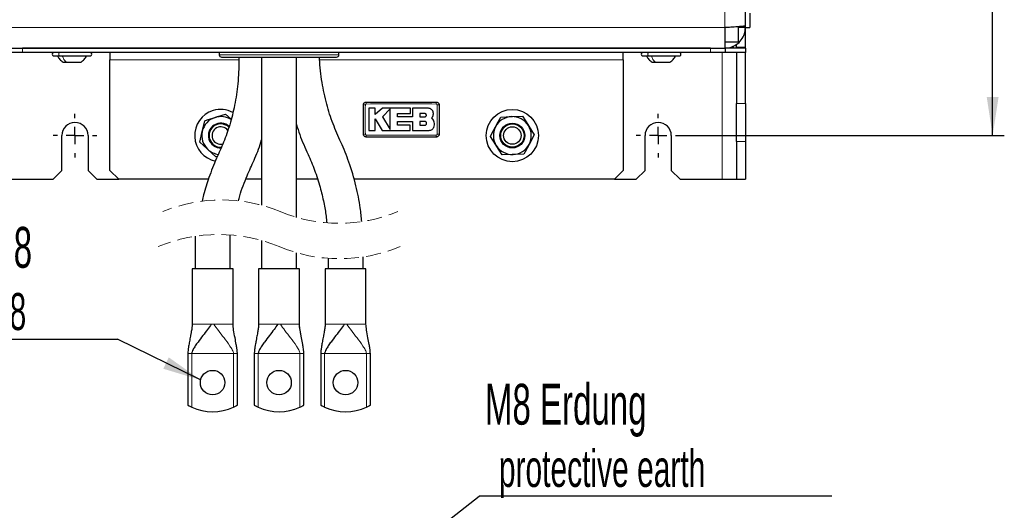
# Model space of a CAD drawing. Header units: millimetres. Extents: x 5 to 418, y 2 to 292.
# Tile 3 of 32: x 59 to 144, y 65 to 107. Entities that reach past the tile are written whole.
import ezdxf

# ---------------------------------------------------------------- set-up
doc = ezdxf.new("R2010")
doc.units = ezdxf.units.MM
doc.linetypes.add('HIDDEN', pattern=[1.905, 1.27, -0.635])
doc.layers.add('SLD-0', color=7, linetype='Continuous')
doc.styles.add('SLDTEXTSTYLE0', font='TXT', dxfattribs={"width": 0.605})
doc.dimstyles.new('SLDDIMSTYLE0', dxfattribs={"dimtxt": 3.5, "dimasz": 3.302, "dimexe": 0, "dimexo": 0.0625, "dimgap": 0.875, "dimtad": 1, "dimlfac": 4, "dimrnd": 1e-09, "dimzin": 12, "dimdsep": 46, "dimtxsty": 'SLDTEXTSTYLE0', "dimsah": 1, "dimcen": 0.09, "dimadec": 0, "dimazin": 3, "dimtfac": 1, "dimtofl": 0, "dimtmove": 0, "dimatfit": 3, "dimfxl": 1, "dimfrac": 2, "dimtolj": 1, "dimtzin": 12, "dimarcsym": 0})
doc.dimstyles.new('SLDDIMSTYLE2', dxfattribs={"dimtxt": 0.18, "dimasz": 3.302, "dimexe": 0, "dimexo": 0.0625, "dimgap": 0, "dimtad": 0, "dimtih": 1, "dimtoh": 1, "dimdec": 0, "dimrnd": 1e-09, "dimzin": 0, "dimdsep": 46, "dimtxsty": 'Standard', "dimsah": 1, "dimcen": 0.09, "dimadec": 0, "dimazin": 0, "dimtfac": 3.302, "dimtdec": 0, "dimtofl": 0, "dimtmove": 0, "dimatfit": 3, "dimfxl": 1, "dimfrac": 2, "dimtolj": 1, "dimtzin": 0, "dimarcsym": 0})

# ---------------------------------------------------------------- blocks, each defined once
blk = doc.blocks.new('_D')
at = {"layer": 'SLD-0', "color": 7}
for p, q in [((115.993, 246.902), (143.795, 246.902)), ((142.795, 96.902), (142.795, 246.902)), ((115.993, 96.902), (143.795, 96.902))]:
    blk.add_line(p, q, dxfattribs=at)
for points in [[(142.795, 246.902), (142.287, 243.6), (143.303, 243.6)], [(142.795, 96.902), (143.303, 100.204), (142.287, 100.204)]]:
    blk.add_solid(points, dxfattribs=at)
at = {"layer": 'SLD-0', "color": 7, "insert": (138.283, 167.891), "char_height": 3.5, "attachment_point": 1, "rotation": 90, "style": 'SLDTEXTSTYLE0'}
blk.add_mtext('600', dxfattribs=at)
blk = doc.blocks.new('SW_NOTE_0_2')
at = {"layer": 'SLD-0', "color": 0}
blk.add_line((-15.88, 0), (0, 0), dxfattribs=at)
at = {"layer": 'SLD-0', "color": 0, "attachment_point": 1, "style": 'SLDTEXTSTYLE0'}
for s, insert, char_height in [('Für M8', (-16.286, 9.629), 3.5), ('for M8', (-15.096, 3.964), 3.175)]:
    blk.add_mtext(s, dxfattribs=dict(at, insert=insert, char_height=char_height))
blk = doc.blocks.new('SW_CENTERMARKSYMBOL_2')
at = {"layer": 'SLD-0', "color": 0}
for p, q in [((0, 1.5), (0, 1.875)), ((-1.5, 0), (-1.875, 0)), ((0, 0), (-0.75, 0)), ((0, 0), (0, 0.75)), ((0, 0), (0, -0.75)), ((0, 0), (0.75, 0)), ((1.5, 0), (1.875, 0)), ((0, -1.5), (0, -1.875))]:
    blk.add_line(p, q, dxfattribs=at)
blk = doc.blocks.new('SW_CENTERMARKSYMBOL_3')
at = {"layer": 'SLD-0', "color": 0}
for p, q in [((0, 1.5), (0, 1.875)), ((-1.5, 0), (-1.875, 0)), ((0, 0), (-0.75, 0)), ((0, 0), (0, 0.75)), ((0, 0), (0, -0.75)), ((0, 0), (0.75, 0)), ((1.5, 0), (1.875, 0)), ((0, -1.5), (0, -1.875))]:
    blk.add_line(p, q, dxfattribs=at)
blk = doc.blocks.new('SW_NOTE_0_6')
at = {"layer": 'SLD-0', "color": 0}
blk.add_line((30.219, 0), (0, 0), dxfattribs=at)
at = {"layer": 'SLD-0', "color": 0, "attachment_point": 1, "style": 'SLDTEXTSTYLE0'}
for s, insert, char_height in [('M8 Erdung', (0.49, 9.628), 3.5), ('protective earth', (1.681, 3.963), 3.175)]:
    blk.add_mtext(s, dxfattribs=dict(at, insert=insert, char_height=char_height))

msp = doc.modelspace()

# ---------------------------------------------------------------- linework, layer by layer
at = {"color": 7, "linetype": 'Continuous', "lineweight": 18}
for p, q in [((119.8435, 106.1516), (119.8435, 163.1516)), ((58.3935, 106.1516), (119.8435, 106.1516)), ((59.6185, 104.4016), (59.6185, 104.0266)), ((118.6185, 104.4016), (118.6185, 104.0266)), ((119.5935, 93.1516), (119.5935, 104.0266)), ((67.1185, 103.4016), (78.1699, 103.4016)), ((76.4935, 103.8266), (81.6185, 103.8266)), ((81.6185, 103.8266), (86.7435, 103.8266)), ((85.0976, 103.4016), (111.1185, 103.4016)), ((120.8435, 99.6468), (121.5935, 99.6468)), ((121.5935, 96.3992), (120.8435, 96.3992)), ((74.1685, 80.7265), (75.8086, 80.7265)), ((75.8086, 80.7265), (76.0284, 80.7265)), ((76.0284, 80.7265), (77.6685, 80.7265)), ((79.8685, 80.7265), (81.5086, 80.7265)), ((81.5086, 80.7265), (81.7284, 80.7265)), ((81.7284, 80.7265), (83.3685, 80.7265)), ((85.5685, 80.7265), (87.2086, 80.7265)), ((87.2086, 80.7265), (87.4284, 80.7265)), ((87.4284, 80.7265), (89.0685, 80.7265)), ((74.1268, 78.2265), (73.7935, 78.2265)), ((77.7102, 78.2265), (74.1268, 78.2265)), ((74.1268, 73.6226), (74.1268, 78.2265)), ((78.0435, 78.2265), (77.7102, 78.2265)), ((77.7102, 78.2265), (77.7102, 73.6226)), ((79.8268, 78.2265), (79.4935, 78.2265)), ((83.4102, 78.2265), (79.8268, 78.2265)), ((79.8268, 73.6226), (79.8268, 78.2265)), ((83.7435, 78.2265), (83.4102, 78.2265)), ((83.4102, 78.2265), (83.4102, 73.6226)), ((85.5268, 78.2265), (85.1935, 78.2265)), ((89.1102, 78.2265), (85.5268, 78.2265)), ((85.5268, 73.6226), (85.5268, 78.2265)), ((89.4435, 78.2265), (89.1102, 78.2265)), ((89.1102, 78.2265), (89.1102, 73.6226))]:
    msp.add_line(p, q, dxfattribs=at)
at = {"color": 7, "linetype": 'Continuous', "lineweight": 25}
for p, q in [((121.5935, 106.3284), (121.5935, 161.0266)), ((121.9685, 107.4016), (121.9685, 106.1516)), ((119.8435, 106.1516), (119.8435, 104.4016)), ((120.9935, 104.9266), (120.9935, 106.2337)), ((121.5935, 106.1516), (120.9935, 106.1516)), ((121.5935, 106.1516), (121.5935, 106.3284)), ((121.5935, 106.1516), (121.9685, 106.1516)), ((121.5935, 104.4766), (121.5935, 106.1516)), ((119.8435, 104.9266), (120.9935, 104.9266)), ((120.8435, 104.4766), (120.8435, 104.7337)), ((59.6185, 104.0266), (58.3685, 104.0266)), ((58.3935, 104.4016), (119.8435, 104.4016)), ((118.6185, 104.4016), (59.6185, 104.4016)), ((118.6185, 104.0266), (59.6185, 104.0266)), ((67.1185, 104.0266), (67.1185, 103.4016)), ((76.4935, 104.0266), (76.4935, 103.8266)), ((86.7435, 103.8266), (86.7435, 104.0266)), ((111.1185, 103.4016), (111.1185, 104.0266)), ((119.8685, 104.0266), (118.6185, 104.0266)), ((119.8685, 104.4016), (119.8435, 104.4016)), ((119.8685, 104.4016), (119.8685, 104.0266)), ((121.5935, 104.4016), (119.8685, 104.4016)), ((121.5935, 104.0266), (119.8685, 104.0266)), ((120.556, 104.574), (120.556, 104.4016)), ((120.8435, 104.4766), (121.5935, 104.4766)), ((120.8435, 104.4766), (120.8435, 104.4016)), ((120.8435, 104.0266), (120.8435, 99.6468)), ((121.5935, 104.4016), (121.5935, 104.4766)), ((121.5935, 104.4016), (121.5935, 104.0266)), ((121.5935, 99.6468), (121.5935, 104.0266)), ((62.3185, 103.7266), (62.8343, 103.7266)), ((62.8343, 103.7266), (65.4185, 103.7266)), ((63.0985, 103.2016), (63.3547, 103.2016)), ((63.3227, 103.2903), (63.2632, 103.2548)), ((63.3547, 103.2016), (64.6385, 103.2016)), ((67.1185, 93.9016), (67.1185, 103.4016)), ((76.6935, 103.6266), (81.6185, 103.6266)), ((80.1185, 103.6266), (80.1185, 90.9319)), ((81.6185, 103.6266), (86.5435, 103.6266)), ((83.1185, 89.8914), (83.1185, 103.6266)), ((111.1185, 103.4016), (111.1185, 93.9016)), ((112.8185, 103.7266), (113.3343, 103.7266)), ((113.3343, 103.7266), (115.9185, 103.7266)), ((113.5985, 103.2016), (113.8547, 103.2016)), ((113.8227, 103.2903), (113.7632, 103.2548)), ((113.8547, 103.2016), (115.1385, 103.2016)), ((89.0935, 99.7766), (95.0935, 99.7766)), ((120.8435, 96.3992), (120.8435, 99.6468)), ((121.5935, 99.6468), (121.5935, 96.3992)), ((88.8435, 97.0266), (88.8435, 99.5266)), ((89.3159, 99.2464), (89.3159, 97.343)), ((89.8657, 99.2464), (89.3159, 99.2464)), ((89.8657, 98.7132), (89.8657, 99.2464)), ((90.4914, 99.2464), (89.8657, 98.7132)), ((92.8908, 99.2464), (90.4914, 99.2464)), ((91.1473, 99.1869), (90.4914, 98.5122)), ((91.1473, 97.4344), (91.1473, 99.1869)), ((91.7697, 98.7948), (92.8908, 98.7948)), ((91.7697, 98.5064), (91.7697, 98.7948)), ((92.8908, 98.7948), (92.8908, 99.2464)), ((93.0646, 99.2464), (93.0646, 98.5064)), ((94.3871, 99.2464), (93.0646, 99.2464)), ((94.1096, 98.7912), (93.6743, 98.7912)), ((93.6743, 98.7912), (93.6743, 98.5122)), ((95.3435, 99.5266), (95.3435, 97.0266)), ((77.0366, 98.7308), (77.5019, 98.2988)), ((89.8654, 98.3378), (90.4707, 97.343)), ((89.8654, 97.343), (89.8654, 98.3378)), ((90.4914, 98.5122), (91.1473, 97.4344)), ((93.0646, 98.5064), (91.7697, 98.5064)), ((91.77, 98.1128), (93.0646, 98.1128)), ((91.77, 97.794), (91.77, 98.1128)), ((93.0646, 98.1128), (93.0646, 97.343)), ((93.6743, 98.5122), (94.1096, 98.5122)), ((93.6743, 98.1128), (93.6743, 97.794)), ((94.1096, 98.1128), (93.6743, 98.1128)), ((94.8437, 98.2345), (94.7014, 98.4107)), ((100.6204, 98.4905), (101.5579, 98.5255)), ((102.4955, 98.5604), (102.9945, 97.766)), ((74.8253, 96.3491), (75.0344, 97.2637)), ((89.3159, 97.343), (89.8654, 97.343)), ((90.4707, 97.343), (92.8459, 97.343)), ((92.8459, 97.794), (91.77, 97.794)), ((92.8459, 97.343), (92.8459, 97.794)), ((93.0646, 97.343), (94.4839, 97.343)), ((93.6743, 97.794), (94.1096, 97.794)), ((62.9935, 93.9016), (62.9935, 96.9016)), ((65.2435, 96.9016), (65.2435, 93.9016)), ((95.0935, 96.7766), (89.0935, 96.7766)), ((112.9935, 93.9016), (112.9935, 96.9016)), ((115.2435, 96.9016), (115.2435, 93.9016)), ((120.8435, 96.3992), (120.8435, 93.1516)), ((121.5935, 96.3992), (121.5935, 93.1516)), ((76.2004, 95.0724), (75.5128, 95.7107)), ((100.7415, 95.2428), (100.2425, 96.0372)), ((76.3274, 95.1115), (76.2004, 95.0724)), ((102.6166, 95.3127), (101.679, 95.2777)), ((62.2435, 93.1516), (62.9935, 93.9016)), ((65.2435, 93.9016), (65.9935, 93.1516)), ((67.1185, 93.9016), (67.8685, 93.1516)), ((110.3685, 93.1516), (111.1185, 93.9016)), ((112.2435, 93.1516), (112.9935, 93.9016)), ((115.2435, 93.9016), (115.9935, 93.1516)), ((58.6435, 93.1516), (62.2435, 93.1516)), ((65.9935, 93.1516), (67.8685, 93.1516)), ((75.5612, 93.1516), (67.8685, 93.1516)), ((80.1185, 93.1516), (78.7679, 93.1516)), ((84.9178, 93.1516), (83.1185, 93.1516)), ((110.3685, 93.1516), (88.0409, 93.1516)), ((110.3685, 93.1516), (112.2435, 93.1516)), ((115.9935, 93.1516), (119.5935, 93.1516)), ((119.5935, 93.1516), (120.8435, 93.1516)), ((120.8435, 93.1516), (121.5935, 93.1516)), ((74.4185, 88.2701), (74.4185, 85.4765)), ((77.4185, 85.4765), (77.4185, 88.3849)), ((80.1185, 87.9072), (80.1185, 85.4765)), ((83.1185, 85.4765), (83.1185, 86.86)), ((85.8185, 86.3823), (85.8185, 85.4765)), ((88.8185, 85.4765), (88.8185, 86.4971)), ((74.1685, 85.4765), (74.1685, 80.7265)), ((77.6685, 85.4765), (74.1685, 85.4765)), ((77.6685, 80.7265), (77.6685, 85.4765)), ((79.8685, 85.4765), (79.8685, 80.7265)), ((83.3685, 85.4765), (79.8685, 85.4765)), ((83.3685, 80.7265), (83.3685, 85.4765)), ((85.5685, 85.4765), (85.5685, 80.7265)), ((89.0685, 85.4765), (85.5685, 85.4765)), ((89.0685, 80.7265), (89.0685, 85.4765)), ((73.7935, 78.2265), (73.7935, 73.7959)), ((78.0435, 73.7959), (78.0435, 78.2265)), ((79.4935, 78.2265), (79.4935, 73.7959)), ((83.7435, 73.7959), (83.7435, 78.2265)), ((85.1935, 78.2265), (85.1935, 73.7959)), ((89.4435, 73.7959), (89.4435, 78.2265))]:
    msp.add_line(p, q, dxfattribs=at)
at = {"color": 7, "linetype": 'Continuous', "lineweight": 25, "flags": 128}
for points in [[(75.0344, 97.2637), (75.0492, 97.3287), (75.2434, 98.1783)], [(75.2434, 98.1783), (75.4409, 98.2391), (76.14, 98.4545)], [(76.14, 98.4545), (76.3604, 98.5225), (77.0366, 98.7308)], [(100.1819, 97.6611), (100.2897, 97.865), (100.6204, 98.4905)], [(101.5579, 98.5255), (101.6246, 98.5279), (102.4955, 98.5604)], [(99.7434, 96.8317), (99.84, 97.0143), (100.1819, 97.6611)], [(102.9945, 97.766), (103.03, 97.7095), (103.2622, 97.3399), (103.4936, 96.9715)], [(75.5128, 95.7107), (75.4639, 95.7561), (74.8253, 96.3491)], [(100.2425, 96.0372), (100.207, 96.0937), (99.7434, 96.8317)], [(103.4936, 96.9715), (103.3306, 96.6632), (103.1629, 96.346), (103.0551, 96.1421)], [(103.0551, 96.1421), (102.8841, 95.8187), (102.7132, 95.4953), (102.6166, 95.3127)], [(101.679, 95.2777), (101.6124, 95.2752), (100.7415, 95.2428)]]:
    msp.add_lwpolyline(points, dxfattribs=at)
at = {"color": 7, "linetype": 'Continuous', "lineweight": 25}
for centre, radius in [((101.6185, 96.9016), 2.2375), ((101.6185, 96.9016), 1.0635), ((101.6185, 96.9016), 1), ((101.6185, 96.9016), 0.75), ((75.9185, 75.7265), 1.05), ((81.6185, 75.7265), 1.05), ((87.3185, 75.7265), 1.05)]:
    msp.add_circle(centre, radius, dxfattribs=at)
for centre, radius, start, end in [((62.3185, 103.8766), 0.15, 89.999733, 270.000267), ((65.4185, 103.8766), 0.15, 269.999733, 90.000267), ((112.8185, 103.8766), 0.15, 89.999733, 270.000267), ((115.9185, 103.8766), 0.15, 269.999733, 90.000267), ((76.6935, 103.8266), 0.2, 180.000314, 269.999853), ((86.5435, 103.8266), 0.2, 270.000053, 359.999914), ((76.6185, 96.9016), 2.2375, 107.124311, 258.312849), ((76.6185, 96.9016), 2.2375, 62.54304, 107.124305), ((64.1185, 96.9016), 1.125, 0.000014, 179.999986), ((76.6185, 96.9016), 1.625, 107.124315, 167.12431), ((76.6185, 96.9016), 1.0635, 47.373628, 271.47064), ((76.6185, 96.9016), 1.625, 57.007788, 107.124335), ((101.6185, 96.9016), 1.625, 92.135428, 152.135491), ((101.6185, 96.9016), 1.625, 32.13547, 92.135426), ((114.1185, 96.9016), 1.125, 0.000014, 179.999986), ((76.6185, 96.9016), 1.625, 167.124288, 227.124327), ((76.6185, 96.9016), 1, 45.57526, 273.745446), ((76.6185, 96.9016), 0.75, 36.455325, 283.377931), ((101.6185, 96.9016), 1.625, 152.135426, 212.135418), ((101.6185, 96.9016), 1.625, 332.135411, 32.135496), ((76.6185, 96.9016), 1.625, 227.124481, 262.797971), ((101.6185, 96.9016), 1.625, 212.135419, 272.135477), ((101.6185, 96.9016), 1.625, 272.135421, 332.135407), ((75.9185, 77.4765), 4.25, 245.066175, 294.933825), ((81.6185, 77.4765), 4.25, 245.066175, 294.933825), ((87.3185, 77.4765), 4.25, 245.066175, 294.933825)]:
    msp.add_arc(centre, radius, start, end, dxfattribs=at)
at = {"color": 7, "linetype": 'Continuous', "lineweight": 18}
for centre, radius, start, end in [((92.6132, 99.6471), 3.522, 177.89329, 180.691361), ((91.5742, 99.6471), 3.5216, 359.308387, 2.106777), ((88.973, 95.9042), 3.6247, 89.328499, 92.047268), ((95.214, 95.9052), 3.6237, 87.95249, 90.672054), ((88.973, 100.6466), 3.6223, 267.95152, 270.672082), ((92.6112, 96.9061), 3.5201, 179.308272, 182.107827), ((91.5743, 96.906), 3.5215, 357.893185, 0.691651), ((95.214, 100.6486), 3.6243, 269.328353, 272.047413)]:
    msp.add_arc(centre, radius, start, end, dxfattribs=at)
at = {"color": 7, "linetype": 'HIDDEN', "lineweight": 18}
for centre, radius, start, end in [((76.6832, 78.299), 13.0917, 67.380135, 112.619865), ((86.7538, 102.4683), 13.0917, 247.380135, 292.619865), ((76.431, 74.9336), 13.4875, 67.380135, 112.619865), ((86.806, 99.8336), 13.4875, 247.380135, 292.619865)]:
    msp.add_arc(centre, radius, start, end, dxfattribs=at)
at = {"color": 7, "linetype": 'Continuous', "lineweight": 25}
for points, knots in [([(121.5935, 106.3284), (121.5608, 106.3146), (121.4391, 106.2632), (121.1553, 106.2531), (120.7344, 106.2073), (120.278, 106.1801), (119.9699, 106.1599), (119.8435, 106.1516)], [0, 0, 0, 0, 0.0601741, 0.2237693, 0.4744998, 0.7844058, 1, 1, 1, 1]), ([(119.8435, 104.4016), (120.0406, 104.421), (120.4349, 104.4599), (120.9602, 104.7628), (121.356, 105.2085), (121.5642, 105.7003), (121.5852, 106.0242), (121.5935, 106.1516)], [0, 0, 0, 0, 0.2151374, 0.4302768, 0.6454158, 0.8605545, 1, 1, 1, 1]), ([(62.6185, 103.7266), (62.6831, 103.625), (62.8123, 103.4219), (63.0031, 103.275), (63.0985, 103.2016)], [0, 0, 0, 0, 0.5000015, 1, 1, 1, 1]), ([(64.6385, 103.2016), (64.7339, 103.275), (64.9246, 103.4219), (65.0539, 103.625), (65.1185, 103.7266)], [0, 0, 0, 0, 0.4999985, 1, 1, 1, 1]), ([(78.1699, 103.6266), (78.1701, 103.5351), (78.1712, 102.7732), (78.1218, 101.3893), (77.8411, 99.5415), (77.4196, 97.8692), (76.8995, 96.3478), (76.2066, 94.8794), (75.615, 93.3792), (75.222, 92.146), (75.0668, 91.4632), (75.0264, 91.2854)], [0, 0, 0, 0, 0.02137, 0.1780762, 0.3230322, 0.4572493, 0.5807109, 0.6980627, 0.8363974, 0.9573922, 1, 1, 1, 1]), ([(88.7084, 89.5233), (88.6708, 89.9153), (88.5721, 90.9466), (88.2179, 92.6606), (87.6694, 94.5455), (86.9503, 96.296), (86.209, 97.9104), (85.6644, 99.6324), (85.2743, 101.4887), (85.0964, 102.8423), (85.0905, 103.5689), (85.0901, 103.6266)], [0, 0, 0, 0, 0.08064316, 0.21217852, 0.35783817, 0.48220775, 0.59956379, 0.72159677, 0.85114158, 0.98817899, 1, 1, 1, 1]), ([(113.1185, 103.7266), (113.1831, 103.625), (113.3123, 103.4219), (113.5031, 103.275), (113.5985, 103.2016)], [0, 0, 0, 0, 0.5000015, 1, 1, 1, 1]), ([(115.1385, 103.2016), (115.2339, 103.275), (115.4246, 103.4219), (115.5539, 103.625), (115.6185, 103.7266)], [0, 0, 0, 0, 0.4999985, 1, 1, 1, 1]), ([(88.8435, 99.5266), (88.8463, 99.5547), (88.8518, 99.6109), (88.8949, 99.6858), (88.9583, 99.7424), (89.0286, 99.7723), (89.0751, 99.7754), (89.0935, 99.7766)], [0, 0, 0, 0, 0.2146722, 0.4293522, 0.6440272, 0.8586961, 1, 1, 1, 1]), ([(95.0935, 99.7766), (95.1216, 99.7738), (95.1778, 99.7683), (95.2527, 99.7252), (95.3093, 99.6618), (95.3392, 99.5915), (95.3423, 99.545), (95.3435, 99.5266)], [0, 0, 0, 0, 0.2146722, 0.4293519, 0.6440258, 0.8586963, 1, 1, 1, 1]), ([(94.1096, 98.5122), (94.1253, 98.5138), (94.1567, 98.5169), (94.1985, 98.541), (94.2302, 98.5765), (94.2483, 98.6207), (94.2508, 98.6684), (94.2373, 98.7142), (94.2094, 98.753), (94.1703, 98.7801), (94.1349, 98.7904), (94.1144, 98.791), (94.1096, 98.7912)], [0, 0, 0, 0, 0.1075081, 0.2150099, 0.3225444, 0.4300553, 0.5375012, 0.6448656, 0.752158, 0.8594061, 0.9666471, 1, 1, 1, 1]), ([(94.8437, 98.7897), (94.8387, 98.841), (94.8286, 98.9436), (94.7499, 99.0805), (94.6341, 99.1837), (94.5057, 99.2385), (94.4208, 99.2441), (94.3871, 99.2464)], [0, 0, 0, 0, 0.2145971, 0.4292031, 0.6438343, 0.8584722, 1, 1, 1, 1]), ([(94.7014, 98.4107), (94.7362, 98.4529), (94.8059, 98.5374), (94.8453, 98.6754), (94.8441, 98.7597), (94.8437, 98.7897)], [0, 0, 0, 0, 0.39184174, 0.78386911, 1, 1, 1, 1]), ([(94.1096, 97.794), (94.1275, 97.7958), (94.1633, 97.7993), (94.211, 97.8268), (94.2473, 97.8672), (94.268, 97.9177), (94.2709, 97.9721), (94.2557, 98.0244), (94.2239, 98.0688), (94.1793, 98.1), (94.1387, 98.1118), (94.1152, 98.1126), (94.1096, 98.1128)], [0, 0, 0, 0, 0.1073458, 0.2147394, 0.3220796, 0.4293619, 0.5366196, 0.6438899, 0.7512071, 0.8586002, 0.9660722, 1, 1, 1, 1]), ([(94.8755, 97.606), (94.9007, 97.6762), (94.951, 97.8168), (94.9369, 98.042), (94.8741, 98.1718), (94.8437, 98.2345)], [0, 0, 0, 0, 0.3408297, 0.6816356, 1, 1, 1, 1]), ([(83.1185, 97.8481), (83.2047, 97.5599), (83.467, 96.6833), (84.0534, 95.4093), (84.6923, 93.9275), (85.1386, 92.5411), (85.4542, 91.2159), (85.6358, 90.1917), (85.6921, 89.6094), (85.7106, 89.4182)], [0, 0, 0, 0, 0.1017874, 0.3096282, 0.4737772, 0.6482329, 0.8019261, 0.9349438, 1, 1, 1, 1]), ([(94.4839, 97.343), (94.5315, 97.3477), (94.6267, 97.357), (94.7529, 97.4301), (94.8348, 97.5194), (94.8653, 97.5842), (94.8755, 97.606)], [0, 0, 0, 0, 0.2850706, 0.5702015, 0.8553355, 1, 1, 1, 1]), ([(78.1384, 91.3095), (78.1741, 91.4506), (78.3603, 92.1864), (78.8133, 93.3481), (79.508, 94.838), (79.9243, 95.8713), (80.0971, 96.4748), (80.1185, 96.5497)], [0, 0, 0, 0, 0.077811, 0.4060017, 0.6641818, 0.95834, 1, 1, 1, 1]), ([(89.0935, 96.7766), (89.0654, 96.7794), (89.0092, 96.7849), (88.9343, 96.828), (88.8777, 96.8914), (88.8478, 96.9617), (88.8447, 97.0081), (88.8435, 97.0266)], [0, 0, 0, 0, 0.2146714, 0.4293517, 0.644026, 0.8586964, 1, 1, 1, 1]), ([(95.3435, 97.0266), (95.3407, 96.9985), (95.3352, 96.9423), (95.2921, 96.8674), (95.2287, 96.8108), (95.1584, 96.7809), (95.1119, 96.7778), (95.0935, 96.7766)], [0, 0, 0, 0, 0.2146722, 0.4293525, 0.6440272, 0.8586966, 1, 1, 1, 1]), ([(74.1685, 80.7265), (74.1633, 80.6354), (74.1516, 80.4301), (74.0917, 80.0896), (74.0166, 79.6873), (73.9357, 79.2664), (73.8689, 78.8873), (73.825, 78.5939), (73.8039, 78.4067), (73.795, 78.2936), (73.794, 78.2474), (73.7935, 78.2265)], [0, 0, 0, 0, 0.1080891, 0.2436179, 0.4092879, 0.5935319, 0.7518026, 0.8656241, 0.9451779, 0.9752361, 1, 1, 1, 1]), ([(75.8086, 80.7265), (75.7033, 80.5784), (75.4693, 80.2492), (75.0788, 79.7511), (74.7236, 79.2815), (74.4425, 78.8867), (74.2719, 78.6095), (74.1571, 78.3969), (74.1357, 78.2763), (74.1268, 78.2265)], [0, 0, 0, 0, 0.180002, 0.4000592, 0.626619, 0.7634895, 0.8793571, 0.9501335, 1, 1, 1, 1]), ([(78.0435, 78.2265), (78.0422, 78.2637), (78.0376, 78.4003), (78.0033, 78.6563), (77.9382, 79.0695), (77.8375, 79.6017), (77.7411, 80.1026), (77.68, 80.486), (77.6721, 80.6513), (77.6685, 80.7265)], [0, 0, 0, 0, 0.0440854, 0.1620367, 0.3057307, 0.5401974, 0.8040174, 0.910759, 1, 1, 1, 1]), ([(79.8685, 80.7265), (79.8633, 80.6354), (79.8516, 80.4301), (79.7917, 80.0896), (79.7166, 79.6873), (79.6357, 79.2664), (79.5689, 78.8873), (79.525, 78.5939), (79.5039, 78.4067), (79.495, 78.2936), (79.494, 78.2474), (79.4935, 78.2265)], [0, 0, 0, 0, 0.1080891, 0.2436179, 0.4092879, 0.5935319, 0.7518026, 0.8656241, 0.9451779, 0.9752361, 1, 1, 1, 1]), ([(81.5086, 80.7265), (81.4033, 80.5784), (81.1693, 80.2492), (80.7788, 79.7511), (80.4236, 79.2815), (80.1425, 78.8867), (79.9719, 78.6095), (79.8571, 78.3969), (79.8357, 78.2763), (79.8268, 78.2265)], [0, 0, 0, 0, 0.1800019, 0.4000592, 0.6266189, 0.7634894, 0.8793572, 0.9501335, 1, 1, 1, 1]), ([(83.7435, 78.2265), (83.7422, 78.2637), (83.7376, 78.4003), (83.7033, 78.6563), (83.6382, 79.0695), (83.5375, 79.6017), (83.4411, 80.1026), (83.38, 80.486), (83.3721, 80.6513), (83.3685, 80.7265)], [0, 0, 0, 0, 0.04408543, 0.16203673, 0.30573074, 0.54019739, 0.80401747, 0.91075901, 1, 1, 1, 1]), ([(85.5685, 80.7265), (85.5633, 80.6354), (85.5516, 80.4301), (85.4917, 80.0896), (85.4166, 79.6873), (85.3357, 79.2664), (85.2689, 78.8873), (85.225, 78.5939), (85.2039, 78.4067), (85.195, 78.2936), (85.194, 78.2474), (85.1935, 78.2265)], [0, 0, 0, 0, 0.1080891, 0.2436179, 0.409288, 0.5935319, 0.7518026, 0.8656241, 0.9451779, 0.9752361, 1, 1, 1, 1]), ([(87.2086, 80.7265), (87.1033, 80.5784), (86.8693, 80.2492), (86.4788, 79.7511), (86.1236, 79.2815), (85.8425, 78.8867), (85.6719, 78.6095), (85.5571, 78.3969), (85.5357, 78.2763), (85.5268, 78.2265)], [0, 0, 0, 0, 0.1800019, 0.4000591, 0.6266189, 0.7634894, 0.8793572, 0.9501335, 1, 1, 1, 1]), ([(89.4435, 78.2265), (89.4422, 78.2637), (89.4376, 78.4003), (89.4033, 78.6563), (89.3382, 79.0695), (89.2375, 79.6017), (89.1411, 80.1026), (89.08, 80.486), (89.0721, 80.6513), (89.0685, 80.7265)], [0, 0, 0, 0, 0.0440854, 0.1620367, 0.3057307, 0.5401974, 0.8040175, 0.910759, 1, 1, 1, 1]), ([(73.7935, 73.7959), (73.7986, 73.793), (73.818, 73.7818), (73.8601, 73.758), (73.9292, 73.7204), (74.0206, 73.6731), (74.0901, 73.6401), (74.1268, 73.6226)], [0, 0, 0, 0, 0.04706613, 0.1783738, 0.38626617, 0.67514693, 1, 1, 1, 1]), ([(77.7102, 73.6226), (77.7507, 73.6419), (77.8271, 73.6783), (77.9271, 73.7307), (77.997, 73.7693), (78.0322, 73.7894), (78.043, 73.7956), (78.0435, 73.7959)], [0, 0, 0, 0, 0.3581733, 0.6758585, 0.9009986, 0.9950986, 1, 1, 1, 1]), ([(79.4935, 73.7959), (79.4986, 73.793), (79.518, 73.7818), (79.5601, 73.758), (79.6292, 73.7204), (79.7206, 73.6731), (79.7901, 73.6401), (79.8268, 73.6226)], [0, 0, 0, 0, 0.0470682, 0.1783734, 0.3862653, 0.6751476, 1, 1, 1, 1]), ([(83.4102, 73.6226), (83.4507, 73.6419), (83.5271, 73.6783), (83.6271, 73.7307), (83.697, 73.7693), (83.7322, 73.7894), (83.743, 73.7956), (83.7435, 73.7959)], [0, 0, 0, 0, 0.3581715, 0.6758571, 0.9009985, 0.9950986, 1, 1, 1, 1]), ([(85.1935, 73.7959), (85.1986, 73.793), (85.218, 73.7818), (85.2601, 73.758), (85.3292, 73.7204), (85.4206, 73.6731), (85.4901, 73.6401), (85.5268, 73.6226)], [0, 0, 0, 0, 0.0470682, 0.17837296, 0.38626608, 0.67514746, 1, 1, 1, 1]), ([(89.1102, 73.6226), (89.1507, 73.6419), (89.2271, 73.6783), (89.3271, 73.7307), (89.397, 73.7693), (89.4322, 73.7894), (89.443, 73.7956), (89.4435, 73.7959)], [0, 0, 0, 0, 0.3581716, 0.6758574, 0.900998, 0.995098, 1, 1, 1, 1])]:
    msp.add_open_spline(points, degree=3, knots=knots, dxfattribs=at)
at = {"color": 7, "linetype": 'Continuous', "lineweight": 18}
for points, knots in [([(62.8343, 103.7266), (62.8209, 103.7291), (62.7921, 103.7347), (62.7597, 103.7716), (62.739, 103.8199), (62.7318, 103.8766), (62.739, 103.9333), (62.7597, 103.9816), (62.7921, 104.0185), (62.8209, 104.024), (62.8343, 104.0266)], [0, 0, 0, 0, 0.10138209, 0.21794988, 0.35310784, 0.50000006, 0.64689229, 0.78205025, 0.89861782, 1, 1, 1, 1]), ([(113.3343, 103.7266), (113.3209, 103.7291), (113.2921, 103.7347), (113.2597, 103.7716), (113.239, 103.8199), (113.2318, 103.8766), (113.239, 103.9333), (113.2597, 103.9816), (113.2921, 104.0185), (113.3209, 104.024), (113.3343, 104.0266)], [0, 0, 0, 0, 0.10138209, 0.21794988, 0.35310784, 0.50000006, 0.64689229, 0.78205025, 0.89861782, 1, 1, 1, 1]), ([(63.0345, 103.7266), (63.076, 103.6266), (63.1557, 103.435), (63.2903, 103.2771), (63.3547, 103.2016)], [0, 0, 0, 0, 0.5214397, 1, 1, 1, 1]), ([(113.5345, 103.7266), (113.576, 103.6266), (113.6557, 103.435), (113.7903, 103.2771), (113.8547, 103.2016)], [0, 0, 0, 0, 0.5214397, 1, 1, 1, 1]), ([(95.0956, 99.6046), (94.0948, 99.6148), (92.0934, 99.635), (90.092, 99.6148), (89.0914, 99.6046)], [0, 0, 0, 0, 0.500039, 1, 1, 1, 1]), ([(89.0155, 99.5287), (89.0126, 99.2444), (89.0069, 98.676), (89.0072, 97.8412), (89.0128, 97.2907), (89.0155, 97.0245)], [0, 0, 0, 0, 0.3404953, 0.6810528, 1, 1, 1, 1]), ([(89.0914, 99.6046), (89.0858, 99.6042), (89.0718, 99.6031), (89.0506, 99.5938), (89.0315, 99.5767), (89.0183, 99.5541), (89.0164, 99.5371), (89.0155, 99.5287)], [0, 0, 0, 0, 0.14056284, 0.35532644, 0.57084548, 0.78604807, 1, 1, 1, 1]), ([(95.1715, 99.5287), (95.1711, 99.5342), (95.17, 99.5482), (95.1608, 99.5694), (95.1436, 99.5886), (95.121, 99.6018), (95.1041, 99.6037), (95.0956, 99.6046)], [0, 0, 0, 0, 0.140652, 0.3555007, 0.5710323, 0.7861726, 1, 1, 1, 1]), ([(95.1715, 97.0245), (95.1744, 97.3087), (95.1801, 97.8772), (95.1798, 98.712), (95.1742, 99.2624), (95.1715, 99.5287)], [0, 0, 0, 0, 0.3404955, 0.6810534, 1, 1, 1, 1]), ([(89.0155, 97.0245), (89.0159, 97.019), (89.017, 97.005), (89.0262, 96.9838), (89.0434, 96.9646), (89.0659, 96.9514), (89.0829, 96.9495), (89.0914, 96.9486)], [0, 0, 0, 0, 0.1406552, 0.3554996, 0.571035, 0.7861766, 1, 1, 1, 1]), ([(89.0914, 96.9486), (90.0922, 96.9384), (92.0936, 96.9181), (94.095, 96.9384), (95.0956, 96.9486)], [0, 0, 0, 0, 0.50003916, 1, 1, 1, 1]), ([(95.0956, 96.9486), (95.1012, 96.949), (95.1152, 96.9501), (95.1364, 96.9593), (95.1555, 96.9765), (95.1687, 96.9991), (95.1706, 97.0161), (95.1715, 97.0245)], [0, 0, 0, 0, 0.1405632, 0.3553268, 0.5708503, 0.7860518, 1, 1, 1, 1]), ([(74.1685, 80.7265), (74.1596, 80.5788), (74.14, 80.2527), (74.0504, 79.7473), (73.9612, 79.276), (73.8841, 78.8808), (73.8353, 78.6035), (73.802, 78.3901), (73.7961, 78.2757), (73.7935, 78.2265)], [0, 0, 0, 0, 0.1753086, 0.3870378, 0.607609, 0.7442656, 0.8642699, 0.9416225, 1, 1, 1, 1]), ([(77.7102, 78.2265), (77.7029, 78.2709), (77.6857, 78.3772), (77.5778, 78.5893), (77.3279, 78.9957), (76.9178, 79.5441), (76.4403, 80.153), (76.1564, 80.5483), (76.0284, 80.7265)], [0, 0, 0, 0, 0.0443729, 0.1060571, 0.2332305, 0.5180349, 0.7826836, 1, 1, 1, 1]), ([(78.0435, 78.2265), (78.0414, 78.2704), (78.0366, 78.3717), (78.0055, 78.5825), (77.9348, 78.9825), (77.826, 79.5357), (77.708, 80.1561), (77.6808, 80.5487), (77.6685, 80.7265)], [0, 0, 0, 0, 0.0521073, 0.1201028, 0.252389, 0.5337645, 0.7888097, 1, 1, 1, 1]), ([(79.8685, 80.7265), (79.8596, 80.5788), (79.84, 80.2527), (79.7504, 79.7473), (79.6612, 79.276), (79.5841, 78.8808), (79.5353, 78.6035), (79.502, 78.3901), (79.4961, 78.2757), (79.4935, 78.2265)], [0, 0, 0, 0, 0.17530858, 0.38703782, 0.60760892, 0.74426566, 0.86426983, 0.94162251, 1, 1, 1, 1]), ([(83.4102, 78.2265), (83.4029, 78.2709), (83.3857, 78.3772), (83.2778, 78.5893), (83.0279, 78.9957), (82.6178, 79.5441), (82.1403, 80.153), (81.8564, 80.5483), (81.7284, 80.7265)], [0, 0, 0, 0, 0.04437294, 0.10605715, 0.2332306, 0.51803487, 0.78268368, 1, 1, 1, 1]), ([(83.7435, 78.2265), (83.7414, 78.2704), (83.7366, 78.3717), (83.7055, 78.5825), (83.6348, 78.9825), (83.526, 79.5357), (83.408, 80.1561), (83.3808, 80.5487), (83.3685, 80.7265)], [0, 0, 0, 0, 0.0521073, 0.1201028, 0.252389, 0.5337645, 0.7888097, 1, 1, 1, 1]), ([(85.5685, 80.7265), (85.5596, 80.5788), (85.54, 80.2527), (85.4504, 79.7473), (85.3612, 79.276), (85.2841, 78.8808), (85.2353, 78.6035), (85.202, 78.3901), (85.1961, 78.2757), (85.1935, 78.2265)], [0, 0, 0, 0, 0.1753086, 0.3870378, 0.607609, 0.7442657, 0.8642699, 0.9416225, 1, 1, 1, 1]), ([(89.1102, 78.2265), (89.1029, 78.2709), (89.0857, 78.3772), (88.9778, 78.5893), (88.7279, 78.9957), (88.3178, 79.5441), (87.8403, 80.153), (87.5564, 80.5483), (87.4284, 80.7265)], [0, 0, 0, 0, 0.0443729, 0.1060572, 0.2332306, 0.5180349, 0.7826837, 1, 1, 1, 1]), ([(89.4435, 78.2265), (89.4414, 78.2704), (89.4366, 78.3717), (89.4055, 78.5825), (89.3348, 78.9825), (89.226, 79.5357), (89.108, 80.1561), (89.0808, 80.5487), (89.0685, 80.7265)], [0, 0, 0, 0, 0.0521073, 0.1201028, 0.252389, 0.5337646, 0.7888097, 1, 1, 1, 1])]:
    msp.add_open_spline(points, degree=3, knots=knots, dxfattribs=at)

# ---------------------------------------------------------------- block references
at = {"layer": 'SLD-0', "color": 7}
for name, p in [('SW_CENTERMARKSYMBOL_2', (64.1185, 96.9016)), ('SW_CENTERMARKSYMBOL_3', (114.1185, 96.9016)), ('SW_NOTE_0_2', (67.7603, 79.4415)), ('SW_NOTE_0_6', (98.7797, 65.9961))]:
    msp.add_blockref(name, p, dxfattribs=at)

# ---------------------------------------------------------------- dimensions: what is measured, and where the dimension line sits
dim = msp.add_linear_dim(base=(142.7947, 246.9016), p1=(115.9935, 96.9016), p2=(115.9935, 246.9016), angle=90, dimstyle='SLDDIMSTYLE0', dxfattribs=at)
dim.commit()
dim.dimension.update_dxf_attribs({"geometry": '_D', "text_midpoint": (142.7947, 171.9016), "dimtype": 160})

# ---------------------------------------------------------------- leaders
for points in [[(74.8925, 75.9499), (67.7603, 79.4415)], [(89.24, 58.5599), (98.7797, 65.9961)]]:
    msp.add_leader(points, dimstyle='SLDDIMSTYLE2', dxfattribs=at)

doc.saveas('drawing.dxf')
